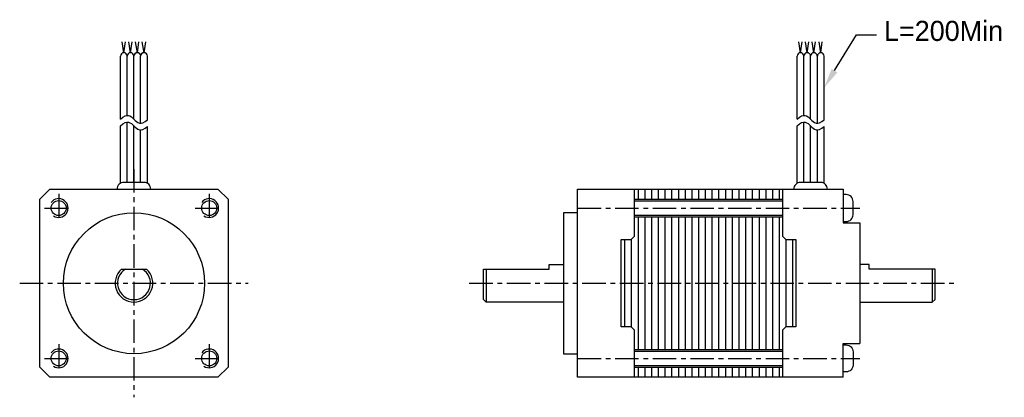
# Model space of a CAD drawing. Extents: x -12 to 92, y -12 to 28.
import ezdxf

# ---------------------------------------------------------------- set-up
doc = ezdxf.new("R2010")
doc.units = 0
doc.header["$LTSCALE"] = 2
doc.header["$MEASUREMENT"] = 0
doc.linetypes.add('CENTER', pattern=[2, 1.25, -0.25, 0.25, -0.25])
doc.layers.get('0').update_dxf_attribs({"linetype": 'CONTINUOUS'})
doc.layers.add('CENTER', color=1, linetype='CENTER')

msp = doc.modelspace()

# ---------------------------------------------------------------- linework, layer by layer
for p, q in [((-1.07, 24.53), (-1.25, 25.7)), ((-1.07, 24.53), (-0.89, 25.7)), ((-0.36, 24.53), (-0.53, 25.7)), ((-0.36, 24.53), (-0.18, 25.7)), ((0.36, 24.53), (0.18, 25.7)), ((0.36, 24.53), (0.53, 25.7)), ((1.07, 24.53), (0.89, 25.7)), ((1.07, 24.53), (1.25, 25.7)), ((70.84, 24.53), (70.67, 25.7)), ((70.84, 24.53), (71.02, 25.7)), ((71.56, 24.53), (71.38, 25.7)), ((71.56, 24.53), (71.73, 25.7)), ((72.27, 24.53), (72.09, 25.7)), ((72.27, 24.53), (72.45, 25.7)), ((72.99, 24.53), (72.81, 25.7)), ((72.99, 24.53), (73.16, 25.7)), ((-1.43, 17.45), (-1.43, 24.17)), ((-0.71, 17.86), (-0.71, 24.17)), ((0, 17.45), (0, 24.17)), ((0.71, 17.03), (0.71, 24.17)), ((1.43, 17.4), (1.43, 24.17)), ((70.49, 17.45), (70.49, 24.17)), ((71.2, 17.86), (71.2, 24.17)), ((71.91, 17.45), (71.91, 24.17)), ((72.63, 17.03), (72.63, 24.17)), ((73.34, 17.4), (73.34, 24.17)), ((-0.71, 10.73), (-0.71, 17.14)), ((71.2, 10.73), (71.2, 17.14)), ((-1.43, 10.64), (-1.43, 16.74)), ((0, 10.73), (0, 16.74)), ((0.71, 10.73), (0.71, 16.32)), ((1.43, 10.64), (1.43, 16.69)), ((70.49, 10.64), (70.49, 16.74)), ((71.91, 10.73), (71.91, 16.74)), ((72.63, 10.73), (72.63, 16.32)), ((73.34, 10.64), (73.34, 16.69)), ((53.57, 10), (53.57, 8.93)), ((54.29, 10), (54.29, 8.93)), ((55, 10), (55, 8.93)), ((55.71, 10), (55.71, 8.93)), ((56.43, 10), (56.43, 8.93)), ((57.14, 10), (57.14, 8.93)), ((57.86, 10), (57.86, 8.93)), ((58.57, 10), (58.57, 8.93)), ((59.29, 10), (59.29, 8.93)), ((60, 10), (60, 8.93)), ((60.71, 10), (60.71, 8.93)), ((61.43, 10), (61.43, 8.93)), ((62.14, 10), (62.14, 8.93)), ((62.86, 10), (62.86, 8.93)), ((63.57, 10), (63.57, 8.93)), ((64.29, 10), (64.29, 8.93)), ((65, 10), (65, 8.93)), ((65.71, 10), (65.71, 8.93)), ((66.43, 10), (66.43, 8.93)), ((67.14, 10), (67.14, 8.93)), ((67.86, 10), (67.86, 8.93)), ((68.57, 10), (68.57, 8.93)), ((53.21, 8.93), (68.93, 8.93)), ((53.21, 8.77), (68.93, 8.77)), ((53.21, 7.23), (68.93, 7.23)), ((53.21, 7.07), (68.93, 7.07)), ((53.57, 7.07), (53.57, -7.07)), ((54.29, 7.07), (54.29, -7.07)), ((55, 7.07), (55, -7.07)), ((55.71, 7.07), (55.71, -7.07)), ((56.43, 7.07), (56.43, -7.07)), ((57.14, 7.07), (57.14, -7.07)), ((57.86, 7.07), (57.86, -7.07)), ((58.57, 7.07), (58.57, -7.07)), ((59.29, 7.07), (59.29, -7.07)), ((60, 7.07), (60, -7.07)), ((60.71, 7.07), (60.71, -7.07)), ((61.43, 7.07), (61.43, -7.07)), ((62.14, 7.07), (62.14, -7.07)), ((62.86, 7.07), (62.86, -7.07)), ((63.57, 7.07), (63.57, -7.07)), ((64.29, 7.07), (64.29, -7.07)), ((65, 7.07), (65, -7.07)), ((65.71, 7.07), (65.71, -7.07)), ((66.43, 7.07), (66.43, -7.07)), ((67.14, 7.07), (67.14, -7.07)), ((67.86, 7.07), (67.86, -7.07)), ((68.57, 7.07), (68.57, -7.07)), ((52.14, 4.64), (52.14, -4.64)), ((52.86, 4.64), (52.86, -4.64)), ((69.29, 4.64), (69.29, -4.64)), ((70, 4.64), (70, -4.64)), ((-1.32, 1.5), (1.32, 1.5)), ((37.44, 1.5), (37.44, -2)), ((84.84, 1.5), (84.84, -2)), ((53.21, -7.07), (68.93, -7.07)), ((53.21, -7.23), (68.93, -7.23)), ((53.21, -8.77), (68.93, -8.77)), ((53.21, -8.93), (68.93, -8.93)), ((53.57, -8.93), (53.57, -10)), ((54.29, -8.93), (54.29, -10)), ((55, -8.93), (55, -10)), ((55.71, -8.93), (55.71, -10)), ((56.43, -8.93), (56.43, -10)), ((57.14, -8.93), (57.14, -10)), ((57.86, -8.93), (57.86, -10)), ((58.57, -8.93), (58.57, -10)), ((59.29, -8.93), (59.29, -10)), ((60, -8.93), (60, -10)), ((60.71, -8.93), (60.71, -10)), ((61.43, -8.93), (61.43, -10)), ((62.14, -8.93), (62.14, -10)), ((62.86, -8.93), (62.86, -10)), ((63.57, -8.93), (63.57, -10)), ((64.29, -8.93), (64.29, -10)), ((65, -8.93), (65, -10)), ((65.71, -8.93), (65.71, -10)), ((66.43, -8.93), (66.43, -10)), ((67.14, -8.93), (67.14, -10)), ((67.86, -8.93), (67.86, -10)), ((68.57, -8.93), (68.57, -10))]:
    msp.add_line(p, q)
for points in [[(74.46, 22.62), (76.79, 26.43), (78.93, 26.43)], [(-1.43, 17.45), (-1.18, 17.67), (-0.95, 17.8), (-0.76, 17.86), (-0.58, 17.85), (-0.42, 17.8), (-0.27, 17.7), (-0.13, 17.58), (0, 17.45), (0.13, 17.32), (0.27, 17.2), (0.42, 17.1), (0.58, 17.04), (0.76, 17.03), (0.95, 17.08), (1.18, 17.2), (1.43, 17.4)], [(70.49, 17.45), (70.74, 17.67), (70.96, 17.8), (71.16, 17.86), (71.33, 17.85), (71.49, 17.8), (71.64, 17.7), (71.78, 17.58), (71.91, 17.45), (72.05, 17.32), (72.19, 17.2), (72.33, 17.1), (72.49, 17.04), (72.67, 17.03), (72.87, 17.08), (73.09, 17.2), (73.34, 17.4)], [(-1.43, 16.74), (-1.18, 16.96), (-0.95, 17.09), (-0.76, 17.15), (-0.58, 17.14), (-0.42, 17.08), (-0.27, 16.99), (-0.13, 16.87), (0, 16.74), (0.13, 16.61), (0.27, 16.49), (0.42, 16.39), (0.58, 16.33), (0.76, 16.32), (0.95, 16.37), (1.18, 16.49), (1.43, 16.69)], [(70.49, 16.74), (70.74, 16.96), (70.96, 17.09), (71.16, 17.15), (71.33, 17.14), (71.49, 17.08), (71.64, 16.99), (71.78, 16.87), (71.91, 16.74), (72.05, 16.61), (72.19, 16.49), (72.33, 16.39), (72.49, 16.33), (72.67, 16.32), (72.87, 16.37), (73.09, 16.49), (73.34, 16.69)], [(75.36, -10), (47.14, -10), (47.14, 10), (75.36, 10)], [(53.21, -10), (53.21, -5), (52.86, -4.64), (51.79, -4.64), (51.79, 4.64), (52.86, 4.64), (53.21, 5), (53.21, 10)], [(68.93, 10), (68.93, 5), (69.29, 4.64), (70.36, 4.64), (70.36, -4.64), (69.29, -4.64), (68.93, -5), (68.93, -10)], [(75.36, 10), (75.36, 6.43), (77.14, 6.43)], [(47.14, 7.5), (45.64, 7.5), (45.64, -7.5), (47.14, -7.5)], [(77.14, 6.43), (77.14, -6.43)], [(45.64, -2), (37.44, -2), (37.14, -1.75), (37.14, 1.5), (44.14, 1.5), (44.14, 2), (45.64, 2)], [(77.14, -2), (84.84, -2), (85.14, -1.75), (85.14, 1.5), (78.14, 1.5), (78.14, 2), (77.14, 2)], [(75.36, -10), (75.36, -6.43), (77.14, -6.43)]]:
    msp.add_lwpolyline(points)
for points in [[(1.79, 10), (1.79, 10.02, 0.414214), (1.07, 10.73), (-1.07, 10.73, 0.414214), (-1.79, 10.02), (-1.79, 10)], [(73.7, 10), (73.7, 10.02, 0.414214), (72.99, 10.73), (70.84, 10.73, 0.414214), (70.13, 10.02), (70.13, 10)], [(75.36, 6.57), (75.71, 6.57, 0.414214), (76.43, 7.29), (76.43, 8.71, 0.414214), (75.71, 9.43), (75.36, 9.43)], [(75.36, -6.57), (75.71, -6.57, -0.414214), (76.43, -7.29), (76.43, -8.71, -0.414214), (75.71, -9.43), (75.36, -9.43)]]:
    msp.add_lwpolyline(points, format="xyb")
msp.add_lwpolyline([(-8.93, 10), (8.93, 10), (10, 8.93), (10, -8.93), (8.93, -10), (-8.93, -10), (-10, -8.93), (-10, 8.93)], close=True)
for centre, radius in [((-8, 8), 0.8), ((8, 8), 0.8), ((0, 0), 7.5), ((-8, -8), 0.8), ((8, -8), 0.8)]:
    msp.add_circle(centre, radius)
for centre, radius, start, end in [((-1.07, 24.17), 0.357, 0, 180), ((-0.36, 24.17), 0.357, 0, 180), ((0.36, 24.17), 0.357, 0, 180), ((1.07, 24.17), 0.357, 0, 180), ((70.84, 24.17), 0.357, 0, 180), ((71.56, 24.17), 0.357, 0, 180), ((72.27, 24.17), 0.357, 0, 180), ((72.99, 24.17), 0.357, 0, 180), ((-8, 8), 1, 235.8212, 143.0296), ((8, 8), 1, 235.8212, 143.0296), ((0, 0), 2, 131.4096, 48.5904), ((0, 0), 1.75, 121.0027, 58.9973), ((-8, -8), 1, 235.8212, 143.0296), ((8, -8), 1, 235.8212, 143.0296)]:
    msp.add_arc(centre, radius, start, end)
msp.add_solid([(74.76, 22.43), (73.34, 20.79), (74.15, 22.8)])
at = {"layer": 'CENTER'}
for p, q in [((0, 12.14), (0, -12.14)), ((-8, 9.5), (-8, 6.5)), ((8, 9.5), (8, 6.5)), ((-9.5, 8), (-6.5, 8)), ((6.5, 8), (9.5, 8)), ((47.14, 8), (77.14, 8)), ((-12.14, 0), (12.14, 0)), ((35.64, 0), (87.14, 0)), ((-8, -6.5), (-8, -9.5)), ((8, -6.5), (8, -9.5)), ((-9.5, -8), (-6.5, -8)), ((6.5, -8), (9.5, -8)), ((47.14, -8), (77.14, -8))]:
    msp.add_line(p, q, dxfattribs=at)

# ---------------------------------------------------------------- texts
at = {"insert": (79.71, 27.92), "char_height": 2.1429, "width": 2.8571, "attachment_point": 1}
msp.add_mtext('\\A1;L=200Min', dxfattribs=at)

doc.saveas('drawing.dxf')
